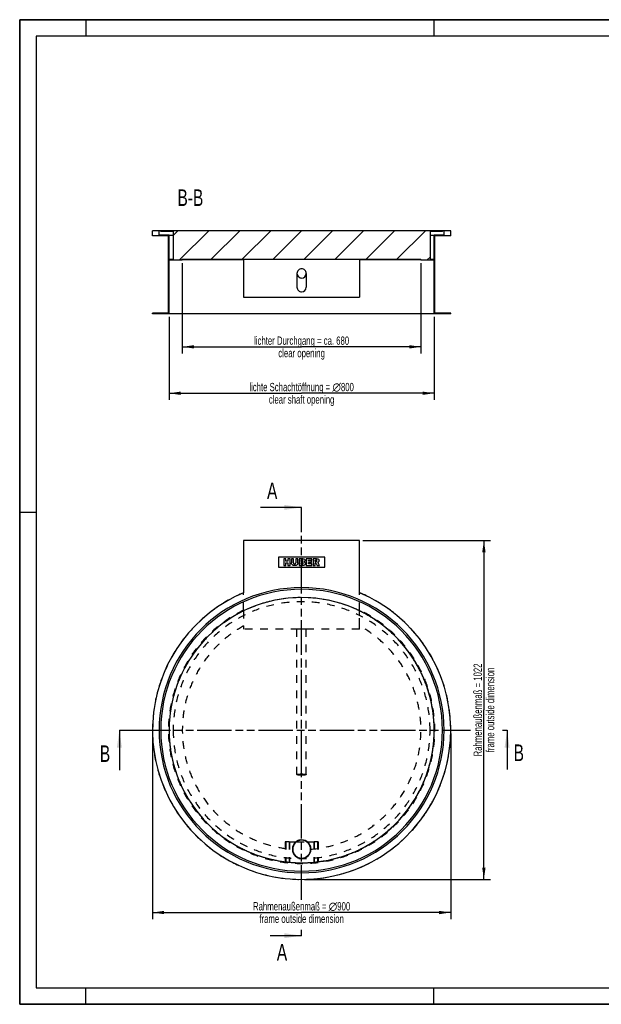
# Model space of a CAD drawing. Header units: millimetres. Extents: x 0 to 4200, y 0 to 2970.
# Tile 1 of 40: x 0 to 1755, y 0 to 2970. Entities that reach past the tile are written whole.
import ezdxf

# ---------------------------------------------------------------- set-up
doc = ezdxf.new("R2010")
doc.units = ezdxf.units.MM
doc.header["$LTSCALE"] = 231
doc.linetypes.add('HIDDEN', pattern=[0.2, 0.1, -0.1])
doc.linetypes.add('PHANTOM', pattern=[0.8, 0.45, -0.05, 0.1, -0.05, 0.1, -0.05])
doc.layers.get('0').update_dxf_attribs({"linetype": 'CONTINUOUS'})
for name, color, linetype in [('050_DIMENSIONING', 7, 'CONTINUOUS'), ('053_NOTES', 7, 'CONTINUOUS'), ('_2D-BEM', 7, 'CONTINUOUS'), ('_ACHSEN', 7, 'CONTINUOUS'), ('_KURVEN', 7, 'CONTINUOUS'), ('DEFAULT_2', 8, 'HIDDEN'), ('HATCHING_BL0', 7, 'CONTINUOUS'), ('HATCHING_BL1', 7, 'CONTINUOUS')]:
    doc.layers.add(name, color=color, linetype=linetype)
doc.styles.get("Standard").update_dxf_attribs({"font": 'txt', "width": 0.7})
doc.dimstyles.new('DIMSTYLE_1', dxfattribs={"dimtxt": 25, "dimasz": 35, "dimexe": 2, "dimexo": 1, "dimtad": 1, "dimdec": 1, "dimtxsty": 'Standard', "dimblk": '_FILLED', "dimblk1": '_FILLED', "dimblk2": '_FILLED', "dimcen": 0.09, "dimazin": 2, "dimtp": 0.8, "dimtm": 0.8, "dimtfac": 1, "dimtdec": 1, "dimtofl": 0, "dimtmove": 0, "dimatfit": 3, "dimldrblk": '_FILLED', "dimfxl": 1, "dimtolj": 1, "dimarcsym": 0})
doc.dimstyles.new('DIMSTYLE_3', dxfattribs={"dimtxt": 25, "dimasz": 35, "dimexe": 2, "dimexo": 1, "dimtad": 1, "dimtxsty": 'Standard', "dimblk": '_FILLED', "dimblk1": '_FILLED', "dimblk2": '_FILLED', "dimcen": 0.09, "dimazin": 2, "dimtp": 0.8, "dimtm": 0.8, "dimtfac": 1, "dimtofl": 0, "dimtmove": 0, "dimatfit": 3, "dimldrblk": '_FILLED', "dimfxl": 1, "dimtolj": 1, "dimarcsym": 0})
doc.dimstyles.new('DIMSTYLE_4', dxfattribs={"dimtxt": 25, "dimasz": 35, "dimexe": 2, "dimexo": 1, "dimtad": 1, "dimdec": 0, "dimtxsty": 'Standard', "dimblk": '_FILLED', "dimblk1": '_FILLED', "dimblk2": '_FILLED', "dimcen": 0.09, "dimazin": 2, "dimtp": 1.2, "dimtm": 1.2, "dimtfac": 1, "dimtdec": 0, "dimtofl": 0, "dimtmove": 0, "dimatfit": 3, "dimldrblk": '_FILLED', "dimfxl": 1, "dimtolj": 1, "dimarcsym": 0})
doc.dimstyles.get("Standard").update_dxf_attribs({"dimtxt": 25, "dimasz": 35, "dimexe": 2, "dimexo": 1, "dimtad": 1, "dimtxsty": 'Standard', "dimblk": '_FILLED', "dimblk1": '_FILLED', "dimblk2": '_FILLED', "dimcen": 0.09, "dimazin": 2, "dimtol": 1, "dimtp": 0.01, "dimtm": 0.01, "dimtfac": 1, "dimtofl": 0, "dimtmove": 0, "dimatfit": 3, "dimldrblk": '_FILLED', "dimfxl": 1, "dimtolj": 1, "dimarcsym": 0})

# ---------------------------------------------------------------- blocks, each defined once
blk = doc.blocks.new('_FILLED')
at = {"color": 0, "linetype": 'ByBlock'}
blk.add_solid([(0, 0), (-1, 0.143), (-1, -0.143)], dxfattribs=at)
blk = doc.blocks.new('*D2')
at = {"layer": '_2D-BEM', "color": 2, "linetype": 'Continuous', "transparency": 16777216}
for p, q in [((450.7, 2073.2), (450.7, 1823.2)), ((1250.7, 2073.2), (1250.7, 1823.2)), ((450.7, 1843.2), (850.7, 1843.2)), ((1250.7, 1843.2), (850.7, 1843.2))]:
    blk.add_line(p, q, dxfattribs=at)
at = {"layer": '_2D-BEM', "color": 2, "linetype": 'Continuous', "transparency": 16777216, "xscale": 35, "yscale": 35, "zscale": 35, "rotation": 180}
blk.add_blockref('_FILLED', (450.7, 1843.2), dxfattribs=at)
at = {"layer": '_2D-BEM', "color": 2, "linetype": 'Continuous', "transparency": 16777216, "xscale": 35, "yscale": 35, "zscale": 35}
blk.add_blockref('_FILLED', (1250.7, 1843.2), dxfattribs=at)
at = {"layer": '_2D-BEM', "color": 2, "linetype": 'Continuous', "transparency": 16777216, "insert": (850.7, 1874.4), "char_height": 25, "width": 746.786, "attachment_point": 2, "line_spacing_factor": 0.9}
blk.add_mtext('lichte Schachtöffnung = \\fgdt;{\\W1.0;{\\fgdt;n}}\\ftxt;800\\Pclear shaft opening', dxfattribs=at)
blk = doc.blocks.new('*D4')
at = {"layer": '050_DIMENSIONING', "color": 2, "linetype": 'Continuous', "transparency": 16777216}
for p, q in [((490.7, 2235.2), (490.7, 1963.2)), ((1210.7, 2235.2), (1210.7, 1963.2)), ((490.7, 1983.2), (850.7, 1983.2)), ((1210.7, 1983.2), (850.7, 1983.2))]:
    blk.add_line(p, q, dxfattribs=at)
at = {"layer": '050_DIMENSIONING', "color": 2, "linetype": 'Continuous', "transparency": 16777216, "xscale": 35, "yscale": 35, "zscale": 35, "rotation": 180}
blk.add_blockref('_FILLED', (490.7, 1983.2), dxfattribs=at)
at = {"layer": '050_DIMENSIONING', "color": 2, "linetype": 'Continuous', "transparency": 16777216, "xscale": 35, "yscale": 35, "zscale": 35}
blk.add_blockref('_FILLED', (1210.7, 1983.2), dxfattribs=at)
at = {"layer": '050_DIMENSIONING', "color": 2, "linetype": 'Continuous', "transparency": 16777216, "insert": (850.7, 2014.4), "char_height": 25, "width": 709.821, "attachment_point": 2, "line_spacing_factor": 0.9}
blk.add_mtext('lichter Durchgang = ca. 680\\Pclear opening', dxfattribs=at)
blk = doc.blocks.new('*D7')
at = {"layer": '050_DIMENSIONING', "color": 2, "linetype": 'Continuous', "transparency": 16777216}
for p, q in [((1035.7, 1398.8), (1420.7, 1398.8)), ((1400.7, 1398.8), (1400.7, 887.8)), ((1400.7, 376.9), (1400.7, 887.8)), ((860.7, 376.9), (1420.7, 376.9))]:
    blk.add_line(p, q, dxfattribs=at)
at = {"layer": '050_DIMENSIONING', "color": 2, "linetype": 'Continuous', "transparency": 16777216, "xscale": 35, "yscale": 35, "zscale": 35}
for p, rotation in [((1400.7, 1398.8), 90), ((1400.7, 376.9), 270)]:
    blk.add_blockref('_FILLED', p, dxfattribs=dict(at, rotation=rotation))
at = {"layer": '050_DIMENSIONING', "color": 2, "linetype": 'Continuous', "transparency": 16777216, "insert": (1369.5, 887.8), "char_height": 25, "width": 602.679, "attachment_point": 2, "rotation": 90, "line_spacing_factor": 0.9}
blk.add_mtext('Rahmenaußenmaß = 1022\\Pframe outside dimension', dxfattribs=at)
blk = doc.blocks.new('*D8')
at = {"layer": '050_DIMENSIONING', "color": 2, "linetype": 'Continuous', "transparency": 16777216}
for p, q in [((400.7, 816.9), (400.7, 256.9)), ((1300.7, 816.9), (1300.7, 256.9)), ((400.7, 276.9), (850.7, 276.9)), ((1300.7, 276.9), (850.7, 276.9))]:
    blk.add_line(p, q, dxfattribs=at)
at = {"layer": '050_DIMENSIONING', "color": 2, "linetype": 'Continuous', "transparency": 16777216, "xscale": 35, "yscale": 35, "zscale": 35, "rotation": 180}
blk.add_blockref('_FILLED', (400.7, 276.9), dxfattribs=at)
at = {"layer": '050_DIMENSIONING', "color": 2, "linetype": 'Continuous', "transparency": 16777216, "xscale": 35, "yscale": 35, "zscale": 35}
blk.add_blockref('_FILLED', (1300.7, 276.9), dxfattribs=at)
at = {"layer": '050_DIMENSIONING', "color": 2, "linetype": 'Continuous', "transparency": 16777216, "insert": (850.7, 308.1), "char_height": 25, "width": 616.786, "attachment_point": 2, "line_spacing_factor": 0.9}
blk.add_mtext('Rahmenaußenmaß = \\fgdt;{\\W1.0;{\\fgdt;n}}\\ftxt;900\\Pframe outside dimension', dxfattribs=at)
blk = doc.blocks.new('XSEC_FILLED')
at = {"color": 0, "linetype": 'ByBlock'}
blk.add_solid([(0, 0), (-1, 0.143), (-1, -0.143)], dxfattribs=at)
blk = doc.blocks.new('HATCHING_BL0', base_point=(885.7, 766.4))
at = {"layer": 'HATCHING_BL0', "color": 7, "linetype": 'PHANTOM'}
for p, q in [((300.8, 826.9), (350.8, 826.9)), ((350.8, 826.9), (1360, 826.9)), ((1456.4, 826.9), (1470.7, 826.9))]:
    blk.add_line(p, q, dxfattribs=at)
at = {"layer": 'HATCHING_BL0', "color": 7, "linetype": 'Continuous', "char_height": 50, "width": 58.929, "attachment_point": 1, "line_spacing_factor": 0.9}
for insert in [(241.8, 781), (1490.4, 783.7)]:
    blk.add_mtext('B', dxfattribs=dict(at, insert=insert))
at = {"layer": 'HATCHING_BL0', "color": 7, "linetype": 'Continuous'}
for points in [[(300.8, 826.9), (300.8, 706)], [(1470.7, 826.9), (1470.7, 708.7)]]:
    blk.add_leader(points, dimstyle='Standard', override={"dimasz": 52.5, "dimtad": 0, "dimldrblk": 'XSEC_FILLED'}, dxfattribs=at)
blk = doc.blocks.new('HATCHING_BL1', base_point=(788.6, 852.8))
at = {"layer": 'HATCHING_BL1', "color": 7, "linetype": 'PHANTOM'}
for p, q in [((850.7, 1448.8), (850.7, 1498.8)), ((850.7, 315.4), (850.7, 1448.8)), ((850.7, 206.9), (850.7, 224.7))]:
    blk.add_line(p, q, dxfattribs=at)
at = {"layer": 'HATCHING_BL1', "color": 7, "linetype": 'Continuous', "char_height": 50, "width": 64.286, "attachment_point": 1, "line_spacing_factor": 0.9}
for insert in [(746.2, 1573.8), (775.9, 181.9)]:
    blk.add_mtext('A', dxfattribs=dict(at, insert=insert))
at = {"layer": 'HATCHING_BL1', "color": 7, "linetype": 'Continuous'}
for points in [[(850.7, 1498.8), (726.5, 1498.8)], [(850.7, 206.9), (756.2, 206.9)]]:
    blk.add_leader(points, dimstyle='Standard', override={"dimasz": 52.5, "dimtad": 0, "dimldrblk": 'XSEC_FILLED'}, dxfattribs=at)

msp = doc.modelspace()

# ---------------------------------------------------------------- hatches: boundary and pattern name
at = {"linetype": 'Continuous'}
h = msp.add_hatch(dxfattribs=at)
h.set_pattern_fill('ANSI31', color=2, style=0, pattern_type=2)
h.set_pattern_definition([(45, (850.75, 2333.2), (-46.711, 46.711), [])])
edge = h.paths.add_edge_path()
edge.add_line((1250.75, 2083.199), (1250.75, 2245.199))
edge.add_line((1210.75, 2245.199), (1250.75, 2245.199))
edge.add_line((1210.75, 2245.199), (1210.75, 2247.199))
edge.add_line((490.75, 2247.199), (1210.75, 2247.199))
edge.add_line((490.75, 2245.199), (490.75, 2247.199))
edge.add_line((450.75, 2245.199), (490.75, 2245.199))
edge.add_line((450.75, 2083.199), (450.75, 2245.199))
edge.add_line((450.75, 2083.199), (400.75, 2083.199))
edge.add_line((400.75, 2083.199), (400.75, 2085.199))
edge.add_line((448.75, 2085.199), (400.75, 2085.199))
edge.add_line((448.75, 2085.199), (448.75, 2318.199))
edge.add_line((448.75, 2318.199), (400.75, 2318.199))
edge.add_line((400.75, 2318.199), (400.75, 2333.199))
edge.add_line((420.75, 2333.199), (400.75, 2333.199))
edge.add_line((420.75, 2320.199), (420.75, 2333.199))
edge.add_line((450.75, 2320.199), (420.75, 2320.199))
edge.add_line((450.75, 2247.199), (450.75, 2320.199))
edge.add_line((450.75, 2247.199), (463.25, 2247.199))
edge.add_line((463.25, 2331.199), (463.25, 2247.199))
edge.add_line((463.25, 2331.199), (425.75, 2331.199))
edge.add_line((425.75, 2331.199), (425.75, 2333.199))
edge.add_line((1275.75, 2333.199), (425.75, 2333.199))
edge.add_line((1275.75, 2331.199), (1275.75, 2333.199))
edge.add_line((1275.75, 2331.199), (1238.25, 2331.199))
edge.add_line((1238.25, 2331.199), (1238.25, 2247.199))
edge.add_line((1238.25, 2247.199), (1250.75, 2247.199))
edge.add_line((1250.75, 2247.199), (1250.75, 2320.199))
edge.add_line((1280.75, 2320.199), (1250.75, 2320.199))
edge.add_line((1280.75, 2320.199), (1280.75, 2333.199))
edge.add_line((1300.75, 2333.199), (1280.75, 2333.199))
edge.add_line((1300.75, 2318.199), (1300.75, 2333.199))
edge.add_line((1300.75, 2318.199), (1252.75, 2318.199))
edge.add_line((1252.75, 2085.199), (1252.75, 2318.199))
edge.add_line((1300.75, 2085.199), (1252.75, 2085.199))
edge.add_line((1300.75, 2083.199), (1300.75, 2085.199))
edge.add_line((1300.75, 2083.199), (1250.75, 2083.199))
edge = h.paths.add_edge_path()
edge.add_spline(control_points=[(850.75, 2218.888), (851.041, 2218.888), (851.624, 2218.87), (852.495, 2218.787), (853.36, 2218.649), (854.214, 2218.458), (855.056, 2218.212), (855.881, 2217.914), (856.686, 2217.565), (857.468, 2217.165), (858.225, 2216.716), (858.952, 2216.22), (859.648, 2215.678), (860.31, 2215.093), (860.934, 2214.466), (861.518, 2213.801), (862.06, 2213.1), (862.558, 2212.365), (863.009, 2211.599), (863.412, 2210.806), (863.765, 2209.988), (864.066, 2209.149), (864.314, 2208.292), (864.508, 2207.421), (864.647, 2206.539), (864.731, 2205.649), (864.759, 2204.756), (864.731, 2203.863), (864.647, 2202.973), (864.508, 2202.091), (864.314, 2201.22), (864.066, 2200.363), (863.765, 2199.524), (863.412, 2198.706), (863.009, 2197.913), (862.558, 2197.147), (862.06, 2196.412), (861.518, 2195.711), (860.934, 2195.045), (860.31, 2194.419), (859.648, 2193.834), (858.952, 2193.292), (858.225, 2192.796), (857.468, 2192.347), (856.686, 2191.947), (855.881, 2191.597), (855.056, 2191.299), (854.214, 2191.054), (853.36, 2190.862), (852.495, 2190.725), (851.624, 2190.642), (851.041, 2190.624), (850.75, 2190.624)], knot_values=[0, 0, 0, 0, 0.02, 0.04, 0.06, 0.08, 0.1, 0.12, 0.14, 0.16, 0.18, 0.2, 0.22, 0.24, 0.26, 0.28, 0.3, 0.32, 0.34, 0.36, 0.38, 0.4, 0.42, 0.44, 0.46, 0.48, 0.5, 0.52, 0.54, 0.56, 0.58, 0.6, 0.62, 0.64, 0.66, 0.68, 0.7, 0.72, 0.74, 0.76, 0.78, 0.8, 0.82, 0.84, 0.86, 0.88, 0.9, 0.92, 0.94, 0.96, 0.98, 1, 1, 1, 1], degree=3, periodic=0)
edge.add_spline(control_points=[(850.75, 2190.624), (850.458, 2190.624), (849.875, 2190.642), (849.004, 2190.725), (848.139, 2190.862), (847.285, 2191.054), (846.443, 2191.299), (845.619, 2191.597), (844.813, 2191.947), (844.031, 2192.347), (843.274, 2192.796), (842.547, 2193.292), (841.851, 2193.834), (841.19, 2194.419), (840.565, 2195.045), (839.981, 2195.711), (839.439, 2196.412), (838.941, 2197.147), (838.49, 2197.913), (838.087, 2198.706), (837.734, 2199.524), (837.433, 2200.363), (837.185, 2201.22), (836.991, 2202.091), (836.852, 2202.973), (836.768, 2203.863), (836.74, 2204.756), (836.768, 2205.649), (836.852, 2206.539), (836.991, 2207.421), (837.185, 2208.292), (837.433, 2209.149), (837.734, 2209.988), (838.087, 2210.806), (838.49, 2211.599), (838.941, 2212.365), (839.439, 2213.1), (839.981, 2213.801), (840.565, 2214.466), (841.19, 2215.093), (841.851, 2215.678), (842.547, 2216.22), (843.274, 2216.716), (844.031, 2217.165), (844.813, 2217.565), (845.619, 2217.914), (846.443, 2218.212), (847.285, 2218.458), (848.139, 2218.649), (849.004, 2218.787), (849.875, 2218.87), (850.458, 2218.888), (850.75, 2218.888)], knot_values=[0, 0, 0, 0, 0.02, 0.04, 0.06, 0.08, 0.1, 0.12, 0.14, 0.16, 0.18, 0.2, 0.22, 0.24, 0.26, 0.28, 0.3, 0.32, 0.34, 0.36, 0.38, 0.4, 0.42, 0.44, 0.46, 0.48, 0.5, 0.52, 0.54, 0.56, 0.58, 0.6, 0.62, 0.64, 0.66, 0.68, 0.7, 0.72, 0.74, 0.76, 0.78, 0.8, 0.82, 0.84, 0.86, 0.88, 0.9, 0.92, 0.94, 0.96, 0.98, 1, 1, 1, 1], degree=3, periodic=0)

# ---------------------------------------------------------------- linework, layer by layer
at = {"color": 7, "linetype": 'Continuous'}
for p, q in [((0, 2970), (4200, 2970)), ((0, 0), (0, 2970)), ((420.75, 2333.199), (400.75, 2333.199)), ((400.75, 2318.199), (400.75, 2333.199)), ((448.75, 2318.199), (400.75, 2318.199)), ((420.75, 2320.199), (420.75, 2333.199)), ((425.75, 2333.199), (420.75, 2333.199)), ((450.75, 2320.199), (420.75, 2320.199)), ((450.75, 2333.199), (425.75, 2333.199)), ((425.75, 2331.199), (425.75, 2333.199)), ((463.25, 2331.199), (425.75, 2331.199)), ((448.75, 2085.199), (448.75, 2318.199)), ((1250.75, 2333.199), (450.75, 2333.199)), ((450.75, 2247.199), (450.75, 2320.199)), ((450.75, 2320.199), (463.25, 2320.199)), ((463.25, 2331.199), (463.25, 2247.199)), ((1275.75, 2331.199), (1238.25, 2331.199)), ((1238.25, 2331.199), (1238.25, 2247.199)), ((1238.25, 2320.199), (1250.75, 2320.199)), ((1275.75, 2333.199), (1250.75, 2333.199)), ((1280.75, 2320.199), (1250.75, 2320.199)), ((1250.75, 2247.199), (1250.75, 2320.199)), ((1300.75, 2318.199), (1252.75, 2318.199)), ((1252.75, 2085.199), (1252.75, 2318.199)), ((1275.75, 2331.199), (1275.75, 2333.199)), ((1280.75, 2333.199), (1275.75, 2333.199)), ((1280.75, 2320.199), (1280.75, 2333.199)), ((1300.75, 2333.199), (1280.75, 2333.199)), ((1300.75, 2318.199), (1300.75, 2333.199)), ((450.75, 2247.199), (463.25, 2247.199)), ((450.75, 2083.199), (450.75, 2245.199)), ((450.75, 2245.199), (490.75, 2245.199)), ((490.75, 2247.199), (1210.75, 2247.199)), ((490.75, 2245.199), (490.75, 2247.199)), ((675.75, 2245.199), (490.75, 2245.199)), ((1210.75, 2245.199), (1025.75, 2245.199)), ((1210.75, 2245.199), (1210.75, 2247.199)), ((1210.75, 2245.199), (1250.75, 2245.199)), ((1238.25, 2247.199), (1250.75, 2247.199)), ((1250.75, 2083.199), (1250.75, 2245.199)), ((836.75, 2204.756), (836.75, 2162.777)), ((864.75, 2204.756), (864.75, 2162.777)), ((448.75, 2085.199), (400.75, 2085.199)), ((400.75, 2083.199), (400.75, 2085.199)), ((450.75, 2083.199), (400.75, 2083.199)), ((1250.75, 2083.199), (450.75, 2083.199)), ((1300.75, 2083.199), (1250.75, 2083.199)), ((1300.75, 2085.199), (1252.75, 2085.199)), ((1300.75, 2083.199), (1300.75, 2085.199)), ((0, 0), (4200, 0))]:
    msp.add_line(p, q, dxfattribs=at)
at = {"color": 3, "linetype": 'Continuous'}
for p, q in [((0, 2970), (0, 0)), ((4200, 2970), (0, 2970)), ((200, 2970), (200, 2920)), ((1250, 2970), (1250, 2920)), ((0, 1485), (50, 1485)), ((200, 0), (200, 50)), ((1250, 0), (1250, 50)), ((4200, 0), (0, 0))]:
    msp.add_line(p, q, dxfattribs=at)
at = {"color": 5, "linetype": 'Continuous'}
for p, q in [((50, 2920), (50, 50)), ((4150, 2920), (50, 2920)), ((50, 50), (4150, 50))]:
    msp.add_line(p, q, dxfattribs=at)
at = {"color": 7, "linetype": 'Continuous'}
for centre, radius, start, end in [((850.75, 826.872), 430, 0, 180), ((850.75, 826.872), 430, 180, 360), ((850.75, 467.872), 27, 0, 180), ((850.75, 467.872), 27, 180, 360)]:
    msp.add_arc(centre, radius, start, end, dxfattribs=at)
for centre, start_param, end_param in [((850.75, 2204.756), 0, 1.57079633), ((850.75, 2204.756), -4.71238898, -3.14159265), ((850.75, 2204.756), -1.57079633, 0), ((850.75, 2204.756), -3.14159265, -1.57079633), ((850.75, 2162.777), -4.71238898, -3.14159265), ((850.75, 2162.777), -3.14159265, -1.57079633)]:
    msp.add_ellipse(centre, major_axis=(0, 14.132), ratio=0.99066086, start_param=start_param, end_param=end_param, dxfattribs=at)
at = {"layer": '_ACHSEN', "color": 7, "linetype": 'Continuous'}
for p, q in [((675.75, 2247.199), (675.75, 2245.199)), ((675.75, 2245.199), (675.75, 2133.199)), ((1025.75, 2247.199), (1025.75, 2245.199)), ((1025.75, 2245.199), (1025.75, 2133.199)), ((675.75, 2133.199), (1025.75, 2133.199)), ((675.75, 1398.782), (675.75, 1241.45)), ((1025.75, 1398.782), (675.75, 1398.782)), ((1025.75, 1241.45), (1025.75, 1398.782))]:
    msp.add_line(p, q, dxfattribs=at)
at = {"layer": '_ACHSEN', "color": 8, "linetype": 'HIDDEN'}
for p, q in [((675.75, 1188.782), (675.75, 1241.45)), ((1025.75, 1188.782), (1025.75, 1241.45)), ((675.75, 1186.559), (675.75, 1141.475)), ((675.75, 1186.559), (675.75, 1172.605)), ((1025.75, 1141.475), (1025.75, 1186.559)), ((1025.75, 1172.605), (1025.75, 1186.559)), ((675.75, 1141.475), (675.75, 1131.872)), ((1025.75, 1131.872), (675.75, 1131.872)), ((1025.75, 1131.872), (1025.75, 1141.475))]:
    msp.add_line(p, q, dxfattribs=at)
at = {"layer": '_ACHSEN', "color": 7, "linetype": 'Continuous'}
for centre, radius, start, end in [((850.75, 826.872), 425, 90, 270), ((850.75, 826.872), 425, 270, 90), ((850.75, 826.872), 450, 112.88538, 293.758798), ((850.75, 826.872), 450, 293.758798, 67.11462), ((850.75, 467.872), 28, 0, 180), ((850.75, 467.872), 28, 180, 360)]:
    msp.add_arc(centre, radius, start, end, dxfattribs=at)
at = {"layer": '_ACHSEN', "color": 8, "linetype": 'HIDDEN'}
for centre, radius, start, end in [((850.75, 826.872), 450, 112.88538, 292.794387), ((850.75, 826.872), 400, 64.05552, 115.94448), ((850.75, 826.872), 450, 294.339704, 67.11462), ((850.75, 826.872), 402, 115.805873, 64.194127), ((850.75, 826.872), 387.5, 0, 180), ((850.75, 826.872), 400, 115.94448, 180), ((850.75, 826.872), 400, 115.94448, 243.2761), ((850.75, 826.872), 400, 243.2761, 64.05552), ((850.75, 826.872), 400, 0, 64.05552), ((850.75, 826.872), 360, 119.085295, 265.53918), ((850.75, 826.872), 360, 274.46082, 60.914705), ((850.75, 826.872), 387.5, 180, 360), ((850.75, 467.872), 28, 0.185248, 179.814752), ((850.75, 467.872), 28, 179.814752, 180), ((850.75, 467.872), 28, 180, 360), ((850.75, 467.872), 28, 0, 0.185248), ((850.75, 826.872), 450, 293.758772, 294.339704), ((850.75, 826.872), 450, 292.794387, 293.333894), ((850.75, 826.872), 450, 293.333894, 293.544185), ((850.75, 826.872), 450, 293.544185, 293.758772)]:
    msp.add_arc(centre, radius, start, end, dxfattribs=at)
at = {"layer": '_KURVEN', "color": 4, "linetype": 'Continuous'}
for p, q in [((780.75, 1348.782), (780.75, 1318.782)), ((920.75, 1348.782), (780.75, 1348.782)), ((796.657, 1343.782), (796.657, 1323.782)), ((802.837, 1343.782), (796.657, 1343.782)), ((802.837, 1336.784), (802.837, 1343.782)), ((809.59, 1336.784), (802.837, 1336.784)), ((815.797, 1343.782), (809.59, 1343.782)), ((809.59, 1343.782), (809.59, 1336.784)), ((815.797, 1323.782), (815.797, 1343.782)), ((826.084, 1343.782), (819.917, 1343.782)), ((819.917, 1343.782), (819.917, 1331.859)), ((826.084, 1331.572), (826.084, 1343.782)), ((832.919, 1343.782), (832.919, 1331.572)), ((839.085, 1343.782), (832.919, 1343.782)), ((839.085, 1331.859), (839.085, 1343.782)), ((843.192, 1343.782), (843.192, 1323.782)), ((854.76, 1343.782), (843.192, 1343.782)), ((849.426, 1335.938), (849.426, 1339.73)), ((849.426, 1339.73), (852.155, 1339.73)), ((864.897, 1343.782), (864.897, 1323.782)), ((881.459, 1343.782), (864.897, 1343.782)), ((871.091, 1336.333), (871.091, 1339.512)), ((871.091, 1339.512), (881.459, 1339.512)), ((881.459, 1339.512), (881.459, 1343.782)), ((895.47, 1343.782), (885.17, 1343.782)), ((885.17, 1343.782), (885.17, 1323.782)), ((891.377, 1335.678), (891.377, 1339.744)), ((891.377, 1339.744), (894.092, 1339.744)), ((920.75, 1318.782), (920.75, 1348.782)), ((780.75, 1318.782), (920.75, 1318.782)), ((796.657, 1323.782), (802.837, 1323.782)), ((802.837, 1323.782), (802.837, 1331.872)), ((802.837, 1331.872), (809.59, 1331.872)), ((809.59, 1331.872), (809.59, 1323.782)), ((809.59, 1323.782), (815.797, 1323.782)), ((843.192, 1323.782), (853.86, 1323.782)), ((852.114, 1335.938), (849.426, 1335.938)), ((849.426, 1328.08), (849.426, 1332.131)), ((849.426, 1332.131), (852.564, 1332.131)), ((852.578, 1328.08), (849.426, 1328.08)), ((864.897, 1323.782), (881.759, 1323.782)), ((880.709, 1336.333), (871.091, 1336.333)), ((871.091, 1328.311), (871.091, 1332.254)), ((871.091, 1332.254), (880.709, 1332.254)), ((881.759, 1328.311), (871.091, 1328.311)), ((880.709, 1332.254), (880.709, 1336.333)), ((881.759, 1323.782), (881.759, 1328.311)), ((885.17, 1323.782), (891.377, 1323.782)), ((893.983, 1335.678), (891.377, 1335.678)), ((891.377, 1323.782), (891.377, 1331.899)), ((891.377, 1331.899), (891.923, 1331.899)), ((894.556, 1329.894), (897.857, 1323.782)), ((897.857, 1323.782), (904.842, 1323.782)), ((904.842, 1323.782), (901.841, 1329.567))]:
    msp.add_line(p, q, dxfattribs=at)
at = {"layer": '_KURVEN', "color": 8, "linetype": 'HIDDEN'}
msp.add_line((850.75, 692.872), (850.75, 1157.872), dxfattribs=at)
at = {"layer": '_KURVEN', "color": 4, "linetype": 'Continuous'}
for start, end in [(0, 180), (180, 360)]:
    msp.add_arc((850.75, 826.872), 400, start, end, dxfattribs=at)
for points in [[(854.119, 1339.239), (853.737, 1339.567), (853.082, 1339.73), (852.155, 1339.73)], [(854.692, 1337.875), (854.692, 1338.448), (854.501, 1338.912), (854.119, 1339.239)], [(854.119, 1336.429), (854.501, 1336.756), (854.692, 1337.247), (854.692, 1337.875)], [(854.76, 1343.782), (856.684, 1343.782), (858.157, 1343.305), (859.194, 1342.35)], [(859.194, 1342.35), (860.231, 1341.395), (860.75, 1340.208), (860.75, 1338.803)], [(860.75, 1338.803), (860.75, 1337.616), (860.381, 1336.606), (859.647, 1335.758)], [(896.394, 1339.222), (895.988, 1339.567), (895.211, 1339.744), (894.092, 1339.744)], [(895.47, 1343.782), (897.38, 1343.782), (898.84, 1343.618), (899.849, 1343.291)], [(895.622, 1335.943), (896.029, 1336.033), (896.357, 1336.238), (896.619, 1336.576)], [(897.011, 1337.739), (897.011, 1338.38), (896.807, 1338.871), (896.394, 1339.222)], [(896.619, 1336.576), (896.875, 1336.906), (897.011, 1337.302), (897.011, 1337.739)], [(899.849, 1343.291), (900.859, 1342.964), (901.664, 1342.35), (902.287, 1341.46)], [(902.287, 1341.46), (902.905, 1340.576), (903.219, 1339.498), (903.219, 1338.23)], [(903.219, 1338.23), (903.219, 1337.111), (902.973, 1336.156), (902.501, 1335.348)], [(820.488, 1328.475), (820.108, 1329.758), (819.917, 1330.876), (819.917, 1331.859)], [(821.803, 1326.173), (821.159, 1326.92), (820.722, 1327.684), (820.488, 1328.475)], [(823.927, 1324.448), (823.151, 1324.86), (822.441, 1325.433), (821.803, 1326.173)], [(826.807, 1323.646), (825.661, 1323.782), (824.692, 1324.041), (823.927, 1324.448)], [(826.084, 1331.572), (826.084, 1330.481), (826.384, 1329.635), (826.984, 1329.021)], [(829.999, 1323.441), (829.017, 1323.441), (827.953, 1323.509), (826.807, 1323.646)], [(826.984, 1329.021), (827.584, 1328.407), (828.43, 1328.107), (829.508, 1328.107)], [(829.508, 1328.107), (830.572, 1328.107), (831.404, 1328.407), (832.005, 1329.007)], [(834.319, 1324.109), (833.123, 1323.673), (831.677, 1323.441), (829.999, 1323.441)], [(832.005, 1329.007), (832.605, 1329.608), (832.919, 1330.467), (832.919, 1331.572)], [(836.793, 1325.76), (836.002, 1324.969), (835.183, 1324.423), (834.319, 1324.109)], [(838.526, 1328.516), (838.157, 1327.466), (837.584, 1326.552), (836.793, 1325.76)], [(839.085, 1331.859), (839.085, 1330.672), (838.894, 1329.567), (838.526, 1328.516)], [(852.114, 1335.938), (853.069, 1335.938), (853.737, 1336.101), (854.119, 1336.429)], [(854.829, 1331.586), (854.392, 1331.94), (853.642, 1332.131), (852.564, 1332.131)], [(852.578, 1328.08), (853.642, 1328.08), (854.392, 1328.257), (854.829, 1328.639)], [(856.63, 1324.052), (855.238, 1323.864), (854.31, 1323.782), (853.86, 1323.782)], [(855.484, 1330.167), (855.484, 1330.754), (855.265, 1331.231), (854.829, 1331.586)], [(854.829, 1328.639), (855.265, 1329.021), (855.484, 1329.526), (855.484, 1330.167)], [(858.977, 1324.709), (858.458, 1324.41), (857.666, 1324.191), (856.63, 1324.052)], [(859.647, 1335.758), (859.153, 1335.187), (858.43, 1334.751), (857.489, 1334.423)], [(857.489, 1334.423), (858.921, 1334.069), (859.972, 1333.482), (860.654, 1332.636)], [(860.952, 1326.676), (860.463, 1325.842), (859.808, 1325.187), (858.977, 1324.709)], [(860.654, 1332.636), (861.336, 1331.79), (861.677, 1330.74), (861.677, 1329.471)], [(861.677, 1329.471), (861.677, 1328.434), (861.432, 1327.493), (860.952, 1326.676)], [(893.43, 1331.425), (892.987, 1331.736), (892.482, 1331.899), (891.923, 1331.899)], [(894.556, 1329.894), (894.129, 1330.683), (893.765, 1331.19), (893.43, 1331.425)], [(893.983, 1335.678), (894.256, 1335.678), (894.801, 1335.76), (895.622, 1335.943)], [(900.551, 1333.39), (900.026, 1333.073), (899.303, 1332.814), (898.376, 1332.609)], [(898.376, 1332.609), (899.112, 1332.35), (899.658, 1332.104), (899.988, 1331.862)], [(899.988, 1331.862), (900.217, 1331.695), (900.545, 1331.354), (900.981, 1330.807)], [(902.501, 1335.348), (902.032, 1334.546), (901.377, 1333.891), (900.551, 1333.39)], [(900.981, 1330.807), (901.404, 1330.276), (901.691, 1329.867), (901.841, 1329.567)]]:
    msp.add_open_spline(points, degree=3, dxfattribs=at)
at = {"layer": 'DEFAULT_2', "color": 8, "linetype": 'HIDDEN'}
for p, q in [((850.75, 1131.872), (836.75, 1131.872)), ((836.75, 692.872), (836.75, 1131.872)), ((864.75, 1131.872), (850.75, 1131.872)), ((864.75, 692.872), (864.75, 1131.872)), ((812.669, 490.009), (800.75, 490.009)), ((800.75, 490.009), (800.75, 430.046)), ((802.681, 490.009), (802.681, 429.771)), ((812.669, 490.009), (833.612, 490.009)), ((812.669, 490.009), (812.669, 428.726)), ((814.203, 490.009), (814.203, 428.545)), ((833.612, 490.009), (835.295, 490.009)), ((835.295, 490.009), (866.204, 490.009)), ((866.204, 490.009), (867.887, 490.009)), ((867.887, 490.009), (888.831, 490.009)), ((887.296, 490.009), (887.296, 428.545)), ((900.75, 490.009), (888.831, 490.009)), ((888.831, 490.009), (888.831, 428.726)), ((898.818, 490.009), (898.818, 429.771)), ((900.75, 490.009), (900.75, 430.046)), ((800.75, 430.046), (800.75, 430.009)), ((812.669, 428.726), (812.669, 428.689)), ((888.831, 428.726), (888.831, 428.689)), ((900.75, 430.046), (900.75, 430.009))]:
    msp.add_line(p, q, dxfattribs=at)
for start, end in [(180, 360), (262.819244, 263.098065), (263.098065, 264.757813), (264.757813, 275.242187), (275.242187, 276.901935), (276.901935, 277.180756)]:
    msp.add_arc((850.75, 826.872), 400, start, end, dxfattribs=at)
for points, knots in [([(836.75, 692.872), (836.75, 693.025), (836.997, 693.256), (837.381, 693.447), (837.851, 693.623), (838.437, 693.787), (839.447, 694.013), (841.769, 694.379), (845.656, 694.696), (848.963, 694.781), (850.75, 694.781)], [0, 0, 0, 0, 0.03200128, 0.05847723, 0.09298047, 0.13556541, 0.18602392, 0.30896755, 0.6266621, 1, 1, 1, 1]), ([(850.75, 690.963), (848.963, 690.963), (845.656, 691.048), (841.769, 691.365), (839.447, 691.731), (838.437, 691.957), (837.851, 692.121), (837.381, 692.297), (836.997, 692.488), (836.75, 692.719), (836.75, 692.872)], [0, 0, 0, 0, 0.3733379, 0.69103245, 0.81397608, 0.86443459, 0.90701953, 0.94152277, 0.96799872, 1, 1, 1, 1]), ([(850.75, 694.781), (852.536, 694.781), (855.843, 694.696), (859.73, 694.379), (862.052, 694.013), (863.062, 693.787), (863.648, 693.623), (864.118, 693.447), (864.502, 693.256), (864.75, 693.025), (864.75, 692.872)], [0, 0, 0, 0, 0.3733379, 0.69103245, 0.81397608, 0.86443459, 0.90701953, 0.94152277, 0.96799872, 1, 1, 1, 1]), ([(864.75, 692.872), (864.75, 692.719), (864.502, 692.488), (864.118, 692.297), (863.648, 692.121), (863.062, 691.957), (862.052, 691.731), (859.73, 691.365), (855.843, 691.048), (852.536, 690.963), (850.75, 690.963)], [0, 0, 0, 0, 0.03200128, 0.05847723, 0.09298047, 0.13556541, 0.18602392, 0.30896755, 0.6266621, 1, 1, 1, 1])]:
    msp.add_open_spline(points, degree=3, knots=knots, dxfattribs=at)

# ---------------------------------------------------------------- block references
at = {"layer": 'HATCHING_BL0'}
msp.add_blockref('HATCHING_BL0', (885.75, 766.417), dxfattribs=at)
at = {"layer": 'HATCHING_BL1'}
msp.add_blockref('HATCHING_BL1', (788.629, 852.827), dxfattribs=at)

# ---------------------------------------------------------------- texts
at = {"layer": '053_NOTES', "color": 2, "linetype": 'Continuous', "insert": (554.049, 2458.199), "char_height": 50, "width": 171.42857, "attachment_point": 3, "line_spacing_factor": 0.9}
msp.add_mtext('B-B', dxfattribs=at)

# ---------------------------------------------------------------- dimensions: what is measured, and where the dimension line sits
at = {"layer": '050_DIMENSIONING', "color": 2, "linetype": 'Continuous'}
dim = msp.add_linear_dim(base=(1210.75, 1983.199), p1=(490.75, 2236.199), p2=(1210.75, 2236.199), text='lichter Durchgang = ca. <>\\Pclear opening', dimstyle='DIMSTYLE_3', dxfattribs=at)
dim.commit()
dim.dimension.update_dxf_attribs({"geometry": '*D4', "text_midpoint": (850.75, 1983.199), "dimtype": 160})
for base, p1, p2, angle, text, dimstyle, picture, middle in [((1400.746, 376.872), (1034.75, 1398.782), (859.75, 376.872), 270, 'Rahmenaußenmaß = <>\\Pframe outside dimension', 'DIMSTYLE_4', '*D7', (1400.746, 887.827)), ((400.75, 276.872), (1300.75, 817.872), (400.75, 817.872), 180, 'Rahmenaußenmaß = %%c<>\\Pframe outside dimension', 'DIMSTYLE_3', '*D8', (850.75, 276.872))]:
    dim = msp.add_linear_dim(base=base, p1=p1, p2=p2, angle=angle, text=text, dimstyle=dimstyle, dxfattribs=at)
    dim.commit()
    dim.dimension.update_dxf_attribs({"geometry": picture, "text_midpoint": middle, "dimtype": 160})
at = {"layer": '_2D-BEM', "color": 2, "linetype": 'Continuous'}
dim = msp.add_linear_dim(base=(1250.75, 1843.199), p1=(450.75, 2074.199), p2=(1250.75, 2074.199), text='lichte Schachtöffnung = %%c<>\\Pclear shaft opening', dimstyle='DIMSTYLE_1', dxfattribs=at)
dim.commit()
dim.dimension.update_dxf_attribs({"geometry": '*D2', "text_midpoint": (850.75, 1843.199), "dimtype": 160})

doc.saveas('drawing.dxf')
